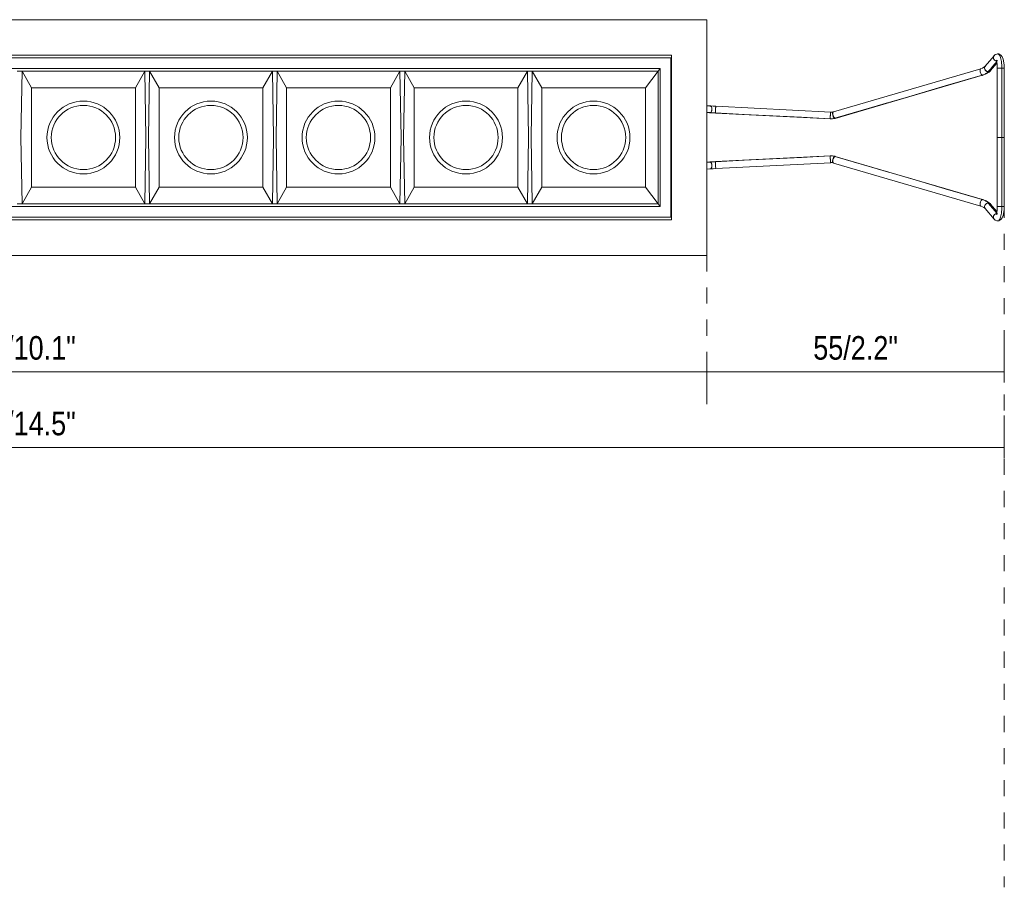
# Model space of a CAD drawing. Header units: millimetres. Extents: x -6769 to -5297, y 160 to 6644.
# Tile 10 of 15: x -5481 to -5297, y 160 to 322. Entities that reach past the tile are written whole.
import ezdxf

# ---------------------------------------------------------------- set-up
doc = ezdxf.new("R2010")
doc.units = ezdxf.units.MM
doc.linetypes.add('Dash', pattern=[6, 3, -3])
doc.layers.add('A-ANNO-DIMS', color=7, linetype='Continuous', lineweight=9, true_color=0x5b5b5b)
doc.layers.add('A-ANNO-DIMS-2', color=7, linetype='Continuous', lineweight=9)
doc.layers.add('E-LITE-EQPM', color=7, linetype='Continuous', lineweight=20)
doc.styles.add('Arial Narrow', font='ARIALN.TTF', dxfattribs={"height": 4.4})
doc.dimstyles.new('FARO_-_2_2mm_Arial_Narrow_mm_Inch_Left_H', dxfattribs={"dimscale": 304.8, "dimtxt": 4.503096, "dimasz": 0, "dimexe": 0.019685, "dimexo": 0.0625, "dimgap": 0.003281, "dimtad": 3, "dimtih": 1, "dimtoh": 1, "dimdec": 0, "dimzin": 0, "dimdsep": 46, "dimtxsty": 'Arial Narrow', "dimblk1": 'NONE', "dimblk2": 'NONE', "dimsah": 1, "dimcen": 0.09, "dimadec": 0, "dimazin": 0, "dimtfac": 1, "dimtdec": 4, "dimtix": 1, "dimtmove": 0, "dimatfit": 3, "dimfxl": 0.006562, "dimfxlon": 1, "dimtvp": 1, "dimtfill": 1, "dimtolj": 1, "dimtzin": 0, "dimarcsym": 2})

# ---------------------------------------------------------------- blocks, each defined once
blk = doc.blocks.new('43703_GLB - 43701 TROOP-3 white recessed lamp-669899-Alzado_PDF Copy 1')
at = {"lineweight": 9}
for p, q in [((-6397.4, 315.28), (-6399.05, 313.33)), ((-6399.9, 312.85), (-6427.39, 304.82)), ((-6398.05, 312.5), (-6396.87, 313.9)), ((-6396.8, 312.97), (-6396.8, 300.03)), ((-6395.5, 300.03), (-6395.5, 312.97)), ((-6427.03, 303.57), (-6399.54, 311.61)), ((-6450.33, 305.9), (-6451, 305.94)), ((-6427.89, 304.76), (-6449.31, 305.85)), ((-6451, 304.67), (-6450.3, 304.64)), ((-6450.3, 304.64), (-6451, 304.67)), ((-6451, 304.64), (-6450.39, 304.61)), ((-6449.38, 304.56), (-6427.96, 303.46)), ((-6396.8, 300.03), (-6396.8, 287.09)), ((-6395.5, 287.09), (-6395.5, 300.03)), ((-6427.96, 296.59), (-6449.38, 295.5)), ((-6399.54, 288.45), (-6427.03, 296.48)), ((-6450.39, 295.45), (-6451, 295.41)), ((-6451, 295.38), (-6450.3, 295.42)), ((-6450.3, 295.42), (-6451, 295.38)), ((-6451, 294.12), (-6450.33, 294.15)), ((-6449.31, 294.21), (-6427.89, 295.3)), ((-6427.39, 295.24), (-6399.9, 287.21)), ((-6399.05, 286.73), (-6397.4, 284.78)), ((-6396.87, 286.16), (-6398.05, 287.55))]:
    blk.add_line(p, q, dxfattribs=at)
at = {"lineweight": 9, "flags": 128}
for points in [[(-6397.4, 315.28), (-6397.19, 315.47), (-6396.92, 315.59), (-6396.72, 315.62)], [(-6396.8, 312.97), (-6396.81, 313.4), (-6396.85, 313.75), (-6396.96, 314.25), (-6397.03, 314.44), (-6397.04, 314.46)], [(-6397.04, 314.46), (-6397.02, 314.43), (-6396.72, 314.32)], [(-6395.5, 312.97), (-6395.52, 313.49), (-6395.56, 313.93), (-6395.71, 314.62), (-6395.88, 315.04), (-6396.08, 315.33), (-6396.53, 315.6), (-6396.72, 315.62)], [(-6399.11, 313.25), (-6399.29, 313.11), (-6399.57, 312.97), (-6399.9, 312.85)], [(-6398.09, 312.45), (-6398.32, 312.22), (-6398.88, 311.86), (-6399.54, 311.61)], [(-6398.49, 312.3), (-6398.08, 312.79), (-6397.67, 313.27), (-6397.25, 313.76), (-6396.92, 314.16)], [(-6396.92, 314.16), (-6397.25, 313.76), (-6397.67, 313.27), (-6398.08, 312.79), (-6398.49, 312.3)], [(-6395.96, 300.03), (-6395.96, 303.26), (-6395.96, 306.5), (-6395.96, 309.73), (-6395.96, 312.97)], [(-6395.96, 312.97), (-6395.96, 309.73), (-6395.96, 306.5), (-6395.96, 303.26), (-6395.96, 300.03)], [(-6399.65, 311.63), (-6406.52, 309.62), (-6413.39, 307.61), (-6416.83, 306.61)], [(-6416.83, 306.61), (-6413.39, 307.61), (-6406.52, 309.62), (-6399.65, 311.63)], [(-6449.31, 305.85), (-6449.84, 305.88), (-6450.33, 305.9)], [(-6417.12, 306.52), (-6420.27, 305.6), (-6427.14, 303.59)], [(-6427.14, 303.59), (-6420.27, 305.6), (-6417.12, 306.52)], [(-6449.38, 304.56), (-6449.91, 304.58), (-6450.3, 304.6)], [(-6449.39, 304.59), (-6444.04, 304.32), (-6438.68, 304.04), (-6433.32, 303.77), (-6427.97, 303.49)], [(-6427.97, 303.49), (-6433.32, 303.77), (-6438.68, 304.04), (-6444.04, 304.32), (-6449.39, 304.59)], [(-6427.08, 303.56), (-6427.53, 303.47), (-6427.96, 303.46)], [(-6395.96, 300.03), (-6395.96, 296.79), (-6395.96, 293.56), (-6395.96, 290.32), (-6395.96, 287.09)], [(-6395.96, 287.09), (-6395.96, 290.32), (-6395.96, 293.56), (-6395.96, 296.79), (-6395.96, 300.03)], [(-6449.39, 295.47), (-6444.04, 295.74), (-6438.68, 296.01), (-6433.32, 296.29), (-6427.97, 296.56)], [(-6427.97, 296.56), (-6433.32, 296.29), (-6438.68, 296.01), (-6444.04, 295.74), (-6449.39, 295.47)], [(-6427.08, 296.5), (-6427.53, 296.58), (-6427.96, 296.59)], [(-6417.12, 293.53), (-6420.27, 294.45), (-6427.14, 296.46)], [(-6427.14, 296.46), (-6420.27, 294.45), (-6417.12, 293.53)], [(-6449.31, 294.21), (-6449.84, 294.18), (-6450.33, 294.15)], [(-6449.38, 295.5), (-6449.91, 295.47), (-6450.3, 295.45)], [(-6399.65, 288.43), (-6406.52, 290.44), (-6413.39, 292.45), (-6416.83, 293.45)], [(-6416.83, 293.45), (-6413.39, 292.45), (-6406.52, 290.44), (-6399.65, 288.43)], [(-6399.11, 286.81), (-6399.29, 286.94), (-6399.57, 287.08), (-6399.9, 287.21)], [(-6398.09, 287.6), (-6398.32, 287.83), (-6398.88, 288.19), (-6399.54, 288.45)], [(-6398.49, 287.76), (-6398.08, 287.27), (-6397.67, 286.78), (-6397.25, 286.29), (-6396.92, 285.9)], [(-6396.92, 285.9), (-6397.25, 286.29), (-6397.67, 286.78), (-6398.08, 287.27), (-6398.49, 287.76)], [(-6396.8, 287.09), (-6396.81, 286.66), (-6396.85, 286.3), (-6396.96, 285.81), (-6397.03, 285.62), (-6397.04, 285.6)], [(-6395.5, 287.09), (-6395.52, 286.56), (-6395.56, 286.13), (-6395.71, 285.44), (-6395.88, 285.01), (-6396.08, 284.73), (-6396.53, 284.46), (-6396.72, 284.44)], [(-6397.04, 285.6), (-6397.02, 285.62), (-6396.72, 285.74)], [(-6397.4, 284.78), (-6397.19, 284.58), (-6396.92, 284.46), (-6396.72, 284.44)]]:
    blk.add_lwpolyline(points, dxfattribs=at)
at = {"lineweight": 9}
for centre, ratio, start_param, end_param in [((-6397.64, 303.43), 0.285005, 0.325301, 0.344468), ((-6397.64, 303.43), 0.285006, 0.3253, 0.344467), ((-6397.64, 296.62), 0.285005, 2.797125, 2.816292), ((-6397.64, 296.62), 0.285006, 2.797126, 2.816293)]:
    blk.add_ellipse(centre, major_axis=(0, 9.36), ratio=ratio, start_param=start_param, end_param=end_param, dxfattribs=at)
for points, knots in [([(-6397.38, 315.3), (-6397.42, 315.26), (-6397.57, 315.05), (-6397.51, 314.5), (-6397.06, 314.25), (-6396.84, 314.25)], [0.125, 0.125, 0.125, 0.125, 0.1666667, 0.3333333, 0.5, 0.5, 0.5, 0.5]), ([(-6396.79, 315.61), (-6396.73, 315.63), (-6396.55, 315.61), (-6396.26, 315.2), (-6396.02, 314.23), (-6395.96, 313.39), (-6395.96, 312.97)], [-0.8744712, -0.8744712, -0.8744712, -0.8744712, -0.75, -0.5, -0.25, 0, 0, 0, 0]), ([(-6395.96, 312.97), (-6395.96, 313.39), (-6396.02, 314.23), (-6396.26, 315.2), (-6396.55, 315.61), (-6396.73, 315.63), (-6396.79, 315.61)], [-1, -1, -1, -1, -0.75, -0.5, -0.25, -0.1255288, -0.1255288, -0.1255288, -0.1255288]), ([(-6399.9, 312.85), (-6399.95, 312.84), (-6400.06, 312.69), (-6399.98, 312.06), (-6399.75, 311.69), (-6399.65, 311.63)], [0.0634545, 0.0634545, 0.0634545, 0.0634545, 0.1666667, 0.3333333, 0.5, 0.5, 0.5, 0.5]), ([(-6398.49, 312.3), (-6398.71, 312.3), (-6399.16, 312.55), (-6399.21, 313.1), (-6399.07, 313.31), (-6399.03, 313.35)], [-0.5, -0.5, -0.5, -0.5, -0.3333333, -0.1666667, -0.125, -0.125, -0.125, -0.125]), ([(-6396.77, 312.97), (-6396.74, 312.97), (-6396.65, 312.97), (-6396.51, 312.97), (-6396.46, 312.97)], [-0.25, -0.25, -0.25, -0.25, -0.1666667, -0.1250043, -0.1250043, -0.1250043, -0.1250043]), ([(-6395.96, 312.97), (-6395.75, 312.97), (-6395.48, 312.97), (-6395.5, 312.97), (-6395.53, 312.97)], [-0.5, -0.5, -0.5, -0.5, -0.3333333, -0.25, -0.25, -0.25, -0.25]), ([(-6450.2, 305.83), (-6450.18, 305.8), (-6450.12, 305.71), (-6450.09, 305.56), (-6450.08, 305.45)], [0.1250002, 0.1250002, 0.1250002, 0.1250002, 0.1666667, 0.25, 0.25, 0.25, 0.25]), ([(-6450.08, 305.45), (-6450.07, 305.34), (-6450.07, 305.17), (-6450.1, 305.01), (-6450.12, 304.96)], [0.25, 0.25, 0.25, 0.25, 0.3333333, 0.3749998, 0.3749998, 0.3749998, 0.3749998]), ([(-6449.4, 304.92), (-6449.4, 304.97), (-6449.39, 305.13), (-6449.38, 305.31), (-6449.37, 305.41)], [-0.3749998, -0.3749998, -0.3749998, -0.3749998, -0.3333333, -0.25, -0.25, -0.25, -0.25]), ([(-6449.37, 305.41), (-6449.37, 305.52), (-6449.35, 305.67), (-6449.34, 305.76), (-6449.34, 305.78)], [-0.25, -0.25, -0.25, -0.25, -0.1666667, -0.1250002, -0.1250002, -0.1250002, -0.1250002]), ([(-6427.37, 303.9), (-6427.39, 303.95), (-6427.49, 304.2), (-6427.54, 304.6), (-6427.47, 304.76), (-6427.44, 304.78)], [-0.375, -0.375, -0.375, -0.375, -0.3333333, -0.1666667, -0.0997373, -0.0997373, -0.0997373, -0.0997373]), ([(-6395.53, 300.03), (-6395.5, 300.03), (-6395.48, 300.03), (-6395.75, 300.03), (-6395.96, 300.03)], [0.25, 0.25, 0.25, 0.25, 0.3333333, 0.5, 0.5, 0.5, 0.5]), ([(-6395.53, 300.03), (-6395.5, 300.03), (-6395.48, 300.03), (-6395.75, 300.03), (-6395.96, 300.03)], [0.25, 0.25, 0.25, 0.25, 0.3333333, 0.5, 0.5, 0.5, 0.5]), ([(-6427.37, 296.16), (-6427.39, 296.11), (-6427.49, 295.85), (-6427.54, 295.46), (-6427.47, 295.3), (-6427.44, 295.27)], [-0.375, -0.375, -0.375, -0.375, -0.3333333, -0.1666667, -0.0997373, -0.0997373, -0.0997373, -0.0997373]), ([(-6450.2, 294.23), (-6450.18, 294.25), (-6450.12, 294.35), (-6450.09, 294.5), (-6450.08, 294.61)], [0.1250002, 0.1250002, 0.1250002, 0.1250002, 0.1666667, 0.25, 0.25, 0.25, 0.25]), ([(-6450.08, 294.61), (-6450.07, 294.71), (-6450.07, 294.89), (-6450.1, 295.05), (-6450.12, 295.1)], [0.25, 0.25, 0.25, 0.25, 0.3333333, 0.3749998, 0.3749998, 0.3749998, 0.3749998]), ([(-6449.4, 295.14), (-6449.4, 295.09), (-6449.39, 294.93), (-6449.38, 294.75), (-6449.37, 294.64)], [-0.3749998, -0.3749998, -0.3749998, -0.3749998, -0.3333333, -0.25, -0.25, -0.25, -0.25]), ([(-6449.37, 294.64), (-6449.37, 294.54), (-6449.35, 294.39), (-6449.34, 294.3), (-6449.34, 294.27)], [-0.25, -0.25, -0.25, -0.25, -0.1666667, -0.1250002, -0.1250002, -0.1250002, -0.1250002]), ([(-6399.9, 287.21), (-6399.95, 287.22), (-6400.06, 287.37), (-6399.98, 288), (-6399.75, 288.37), (-6399.65, 288.43)], [0.0634545, 0.0634545, 0.0634545, 0.0634545, 0.1666667, 0.3333333, 0.5, 0.5, 0.5, 0.5]), ([(-6398.49, 287.76), (-6398.71, 287.76), (-6399.16, 287.51), (-6399.21, 286.96), (-6399.07, 286.74), (-6399.03, 286.71)], [-0.5, -0.5, -0.5, -0.5, -0.3333333, -0.1666667, -0.125, -0.125, -0.125, -0.125]), ([(-6396.79, 284.45), (-6396.73, 284.43), (-6396.55, 284.45), (-6396.26, 284.85), (-6396.02, 285.83), (-6395.96, 286.67), (-6395.96, 287.09)], [-0.8744712, -0.8744712, -0.8744712, -0.8744712, -0.75, -0.5, -0.25, 0, 0, 0, 0]), ([(-6395.96, 287.09), (-6395.96, 286.67), (-6396.02, 285.83), (-6396.26, 284.85), (-6396.55, 284.45), (-6396.73, 284.43), (-6396.79, 284.45)], [-1, -1, -1, -1, -0.75, -0.5, -0.25, -0.1255288, -0.1255288, -0.1255288, -0.1255288]), ([(-6396.77, 287.09), (-6396.74, 287.09), (-6396.65, 287.09), (-6396.51, 287.09), (-6396.46, 287.09)], [-0.25, -0.25, -0.25, -0.25, -0.1666667, -0.1250043, -0.1250043, -0.1250043, -0.1250043]), ([(-6395.96, 287.09), (-6395.75, 287.09), (-6395.48, 287.09), (-6395.5, 287.09), (-6395.53, 287.09)], [-0.5, -0.5, -0.5, -0.5, -0.3333333, -0.25, -0.25, -0.25, -0.25]), ([(-6397.38, 284.76), (-6397.42, 284.79), (-6397.57, 285.01), (-6397.51, 285.56), (-6397.06, 285.81), (-6396.84, 285.81)], [0.125, 0.125, 0.125, 0.125, 0.1666667, 0.3333333, 0.5, 0.5, 0.5, 0.5])]:
    blk.add_open_spline(points, degree=3, knots=knots, dxfattribs=at)
for points in [[(-6397.52, 314.86), (-6397.53, 314.95), (-6397.52, 315.11), (-6397.44, 315.24), (-6397.38, 315.3)], [(-6397.3, 314.43), (-6397.36, 314.49), (-6397.47, 314.62), (-6397.51, 314.78), (-6397.52, 314.86)], [(-6396.84, 314.25), (-6396.92, 314.25), (-6397.09, 314.28), (-6397.24, 314.37), (-6397.3, 314.43)], [(-6399.65, 311.63), (-6399.69, 311.65), (-6399.77, 311.73), (-6399.88, 311.93), (-6399.97, 312.16), (-6400.02, 312.41), (-6400.03, 312.64), (-6399.99, 312.79), (-6399.93, 312.84), (-6399.9, 312.85)], [(-6399.03, 313.35), (-6399.08, 313.29), (-6399.16, 313.16), (-6399.19, 312.92), (-6399.12, 312.67), (-6398.96, 312.47), (-6398.74, 312.33), (-6398.57, 312.3), (-6398.49, 312.3)], [(-6398.12, 312.42), (-6398.17, 312.36), (-6398.3, 312.27), (-6398.46, 312.24), (-6398.54, 312.24)], [(-6397.98, 312.61), (-6398.07, 312.42), (-6398.27, 312.3), (-6398.49, 312.3)], [(-6398.49, 312.3), (-6398.41, 312.3), (-6398.25, 312.33), (-6398.12, 312.42), (-6398.07, 312.48)], [(-6396.78, 312.97), (-6396.81, 312.97), (-6396.8, 312.97), (-6396.77, 312.97)], [(-6396.46, 312.97), (-6396.53, 312.97), (-6396.67, 312.97), (-6396.79, 312.97), (-6396.8, 312.97), (-6396.8, 312.97)], [(-6396.46, 312.97), (-6396.31, 312.97), (-6396.13, 312.97), (-6395.96, 312.97)], [(-6395.96, 312.97), (-6396.05, 312.97), (-6396.22, 312.97), (-6396.38, 312.97), (-6396.46, 312.97)], [(-6395.58, 312.97), (-6395.62, 312.97), (-6395.73, 312.97), (-6395.88, 312.97), (-6395.96, 312.97)], [(-6395.53, 312.97), (-6395.51, 312.97), (-6395.49, 312.97), (-6395.54, 312.97), (-6395.58, 312.97)], [(-6399.65, 311.63), (-6399.37, 311.71), (-6398.89, 311.92), (-6398.62, 312.14), (-6398.54, 312.24)], [(-6398.54, 312.24), (-6398.62, 312.14), (-6398.89, 311.92), (-6399.37, 311.71), (-6399.65, 311.63)], [(-6399.46, 311.68), (-6399.49, 311.64), (-6399.54, 311.59), (-6399.61, 311.6), (-6399.65, 311.63)], [(-6399.65, 311.63), (-6399.57, 311.58), (-6399.51, 311.6), (-6399.46, 311.68)], [(-6398.54, 312.24), (-6398.46, 312.24), (-6398.38, 312.26), (-6398.31, 312.29)], [(-6450.42, 305.88), (-6450.35, 305.93), (-6450.27, 305.91), (-6450.2, 305.83)], [(-6450.3, 304.64), (-6450.26, 304.66), (-6450.19, 304.75), (-6450.11, 304.95), (-6450.07, 305.2), (-6450.07, 305.45), (-6450.12, 305.68), (-6450.2, 305.84), (-6450.31, 305.92), (-6450.39, 305.9), (-6450.42, 305.88)], [(-6449.37, 305.41), (-6449.38, 305.33), (-6449.39, 305.16), (-6449.4, 305), (-6449.4, 304.92)], [(-6449.3, 305.82), (-6449.31, 305.84), (-6449.32, 305.86), (-6449.34, 305.8), (-6449.36, 305.64), (-6449.37, 305.49), (-6449.37, 305.41)], [(-6449.34, 305.78), (-6449.32, 305.86), (-6449.31, 305.87), (-6449.3, 305.82)], [(-6450.52, 304.68), (-6450.49, 304.64), (-6450.42, 304.6), (-6450.34, 304.61), (-6450.3, 304.64)], [(-6450.3, 304.64), (-6450.35, 304.6), (-6450.41, 304.6), (-6450.46, 304.63)], [(-6450.12, 304.96), (-6450.16, 304.81), (-6450.23, 304.69), (-6450.3, 304.64)], [(-6449.39, 304.59), (-6449.55, 304.6), (-6449.86, 304.61), (-6450.16, 304.63), (-6450.3, 304.64)], [(-6450.3, 304.64), (-6450.16, 304.63), (-6449.86, 304.61), (-6449.55, 304.6), (-6449.39, 304.59)], [(-6449.39, 304.59), (-6449.4, 304.64), (-6449.4, 304.77), (-6449.4, 304.92)], [(-6449.4, 304.92), (-6449.4, 304.84), (-6449.4, 304.71), (-6449.4, 304.62), (-6449.39, 304.59)], [(-6449.37, 304.57), (-6449.38, 304.55), (-6449.39, 304.55), (-6449.39, 304.59)], [(-6449.39, 304.59), (-6449.39, 304.56), (-6449.38, 304.55), (-6449.38, 304.56)], [(-6427.88, 304.72), (-6427.89, 304.8), (-6427.92, 304.7), (-6427.98, 303.96), (-6427.98, 303.57), (-6427.97, 303.49)], [(-6427.97, 303.49), (-6427.97, 303.52), (-6427.97, 303.61), (-6427.97, 303.82), (-6427.96, 304.07), (-6427.95, 304.32), (-6427.93, 304.55), (-6427.91, 304.7), (-6427.89, 304.77), (-6427.88, 304.75), (-6427.88, 304.72)], [(-6427.18, 303.58), (-6427.31, 303.55), (-6427.57, 303.5), (-6427.84, 303.49), (-6427.97, 303.49)], [(-6427.97, 303.49), (-6427.84, 303.49), (-6427.57, 303.5), (-6427.31, 303.55), (-6427.18, 303.58)], [(-6427.93, 303.53), (-6427.94, 303.49), (-6427.95, 303.45), (-6427.96, 303.47), (-6427.97, 303.49)], [(-6427.97, 303.49), (-6427.96, 303.46), (-6427.95, 303.45), (-6427.95, 303.48)], [(-6427.6, 304.73), (-6427.7, 304.72), (-6427.79, 304.72), (-6427.88, 304.72)], [(-6427.6, 304.73), (-6427.51, 304.74), (-6427.41, 304.76), (-6427.31, 304.79)], [(-6427.31, 304.79), (-6427.35, 304.81), (-6427.42, 304.82), (-6427.5, 304.75), (-6427.55, 304.59), (-6427.54, 304.37), (-6427.5, 304.12), (-6427.41, 303.88), (-6427.3, 303.69), (-6427.22, 303.6), (-6427.18, 303.58)], [(-6427.39, 304.82), (-6427.36, 304.82), (-6427.32, 304.82), (-6427.29, 304.79)], [(-6427.14, 303.59), (-6427.21, 303.64), (-6427.29, 303.75), (-6427.36, 303.88)], [(-6427.18, 303.58), (-6427.14, 303.56), (-6427.07, 303.54), (-6427.02, 303.59), (-6427, 303.63)], [(-6426.95, 303.64), (-6427, 303.57), (-6427.06, 303.55), (-6427.14, 303.59)], [(-6395.96, 300.03), (-6396.18, 300.03), (-6396.69, 300.03), (-6396.83, 300.03), (-6396.78, 300.03)], [(-6395.96, 300.03), (-6396.18, 300.03), (-6396.69, 300.03), (-6396.83, 300.03), (-6396.78, 300.03)], [(-6427.88, 295.33), (-6427.89, 295.26), (-6427.92, 295.36), (-6427.98, 296.1), (-6427.98, 296.49), (-6427.97, 296.56)], [(-6427.93, 296.53), (-6427.94, 296.57), (-6427.95, 296.61), (-6427.96, 296.59), (-6427.97, 296.56)], [(-6427.97, 296.56), (-6427.96, 296.6), (-6427.95, 296.6), (-6427.95, 296.58)], [(-6427.18, 296.48), (-6427.31, 296.51), (-6427.57, 296.56), (-6427.84, 296.57), (-6427.97, 296.56)], [(-6427.97, 296.56), (-6427.84, 296.57), (-6427.57, 296.56), (-6427.31, 296.51), (-6427.18, 296.48)], [(-6427.97, 296.56), (-6427.97, 296.53), (-6427.97, 296.45), (-6427.97, 296.24), (-6427.96, 295.99), (-6427.95, 295.73), (-6427.93, 295.51), (-6427.91, 295.35), (-6427.89, 295.29), (-6427.88, 295.31), (-6427.88, 295.33)], [(-6427.31, 295.27), (-6427.35, 295.25), (-6427.42, 295.23), (-6427.5, 295.3), (-6427.55, 295.46), (-6427.54, 295.69), (-6427.5, 295.94), (-6427.41, 296.18), (-6427.3, 296.37), (-6427.22, 296.45), (-6427.18, 296.48)], [(-6427.14, 296.46), (-6427.21, 296.42), (-6427.29, 296.31), (-6427.36, 296.17)], [(-6427.18, 296.48), (-6427.14, 296.5), (-6427.07, 296.51), (-6427.02, 296.46), (-6427, 296.43)], [(-6426.95, 296.41), (-6427, 296.49), (-6427.06, 296.51), (-6427.14, 296.46)], [(-6450.52, 295.37), (-6450.49, 295.41), (-6450.42, 295.46), (-6450.34, 295.44), (-6450.3, 295.42)], [(-6450.3, 295.42), (-6450.35, 295.45), (-6450.41, 295.46), (-6450.46, 295.43)], [(-6450.3, 295.42), (-6450.26, 295.39), (-6450.19, 295.31), (-6450.11, 295.11), (-6450.07, 294.86), (-6450.07, 294.6), (-6450.12, 294.37), (-6450.2, 294.21), (-6450.31, 294.14), (-6450.39, 294.15), (-6450.42, 294.18)], [(-6450.42, 294.18), (-6450.35, 294.13), (-6450.27, 294.15), (-6450.2, 294.23)], [(-6449.39, 295.47), (-6449.55, 295.46), (-6449.86, 295.44), (-6450.16, 295.43), (-6450.3, 295.42)], [(-6450.3, 295.42), (-6450.16, 295.43), (-6449.86, 295.44), (-6449.55, 295.46), (-6449.39, 295.47)], [(-6450.12, 295.1), (-6450.16, 295.25), (-6450.23, 295.37), (-6450.3, 295.42)], [(-6449.39, 295.47), (-6449.4, 295.41), (-6449.4, 295.29), (-6449.4, 295.14)], [(-6449.4, 295.14), (-6449.4, 295.21), (-6449.4, 295.35), (-6449.4, 295.44), (-6449.39, 295.47)], [(-6449.37, 294.64), (-6449.38, 294.72), (-6449.39, 294.89), (-6449.4, 295.06), (-6449.4, 295.14)], [(-6449.37, 295.48), (-6449.38, 295.51), (-6449.39, 295.51), (-6449.39, 295.47)], [(-6449.39, 295.47), (-6449.39, 295.49), (-6449.38, 295.5), (-6449.38, 295.5)], [(-6449.3, 294.24), (-6449.31, 294.21), (-6449.32, 294.19), (-6449.34, 294.26), (-6449.36, 294.41), (-6449.37, 294.56), (-6449.37, 294.64)], [(-6449.34, 294.27), (-6449.32, 294.2), (-6449.31, 294.18), (-6449.3, 294.24)], [(-6427.6, 295.33), (-6427.7, 295.34), (-6427.79, 295.34), (-6427.88, 295.33)], [(-6427.6, 295.33), (-6427.51, 295.31), (-6427.41, 295.3), (-6427.31, 295.27)], [(-6427.39, 295.24), (-6427.36, 295.23), (-6427.32, 295.24), (-6427.29, 295.26)], [(-6399.65, 288.43), (-6399.69, 288.4), (-6399.77, 288.32), (-6399.88, 288.13), (-6399.97, 287.89), (-6400.02, 287.64), (-6400.03, 287.42), (-6399.99, 287.26), (-6399.93, 287.21), (-6399.9, 287.2)], [(-6399.65, 288.43), (-6399.57, 288.48), (-6399.51, 288.46), (-6399.46, 288.38)], [(-6399.46, 288.38), (-6399.49, 288.42), (-6399.54, 288.47), (-6399.61, 288.45), (-6399.65, 288.43)], [(-6399.65, 288.43), (-6399.37, 288.35), (-6398.89, 288.14), (-6398.62, 287.92), (-6398.54, 287.82)], [(-6398.54, 287.82), (-6398.62, 287.92), (-6398.89, 288.14), (-6399.37, 288.35), (-6399.65, 288.43)], [(-6399.03, 286.71), (-6399.08, 286.76), (-6399.16, 286.9), (-6399.19, 287.14), (-6399.12, 287.38), (-6398.96, 287.59), (-6398.74, 287.72), (-6398.57, 287.76), (-6398.49, 287.76)], [(-6398.12, 287.63), (-6398.17, 287.69), (-6398.3, 287.78), (-6398.46, 287.82), (-6398.54, 287.82)], [(-6398.54, 287.82), (-6398.46, 287.82), (-6398.38, 287.8), (-6398.31, 287.77)], [(-6397.98, 287.45), (-6398.07, 287.63), (-6398.27, 287.76), (-6398.49, 287.76)], [(-6398.49, 287.76), (-6398.41, 287.76), (-6398.25, 287.72), (-6398.12, 287.63), (-6398.07, 287.57)], [(-6396.78, 287.09), (-6396.81, 287.09), (-6396.8, 287.09), (-6396.77, 287.09)], [(-6396.46, 287.09), (-6396.53, 287.09), (-6396.67, 287.09), (-6396.79, 287.09), (-6396.8, 287.09), (-6396.8, 287.09)], [(-6396.46, 287.09), (-6396.31, 287.09), (-6396.13, 287.09), (-6395.96, 287.09)], [(-6395.96, 287.09), (-6396.05, 287.09), (-6396.22, 287.09), (-6396.38, 287.09), (-6396.46, 287.09)], [(-6395.58, 287.09), (-6395.62, 287.09), (-6395.73, 287.09), (-6395.88, 287.09), (-6395.96, 287.09)], [(-6395.53, 287.09), (-6395.51, 287.09), (-6395.49, 287.09), (-6395.54, 287.09), (-6395.58, 287.09)], [(-6397.52, 285.19), (-6397.53, 285.11), (-6397.52, 284.95), (-6397.44, 284.81), (-6397.38, 284.76)], [(-6397.3, 285.62), (-6397.36, 285.57), (-6397.47, 285.43), (-6397.51, 285.27), (-6397.52, 285.19)], [(-6396.84, 285.81), (-6396.92, 285.81), (-6397.09, 285.77), (-6397.24, 285.68), (-6397.3, 285.62)]]:
    blk.add_open_spline(points, degree=3, dxfattribs=at)
at = {"layer": 'E-LITE-EQPM'}
for p, q in [((-6451, 322), (-6708, 322)), ((-6451, 278), (-6451, 322)), ((-6701.4, 315.4), (-6457.6, 315.4)), ((-6457.74, 314.9), (-6700.74, 314.9)), ((-6457.74, 285.1), (-6457.74, 314.9)), ((-6457.6, 315.4), (-6457.6, 284.6)), ((-6698.73, 312.9), (-6459.74, 312.9)), ((-6578.79, 312.4), (-6579.69, 312.4)), ((-6577.03, 309.25), (-6578.79, 312.4)), ((-6555.89, 312.4), (-6578.79, 312.4)), ((-6557.65, 309.25), (-6555.89, 312.4)), ((-6554.99, 312.4), (-6555.89, 312.4)), ((-6532.09, 312.4), (-6554.99, 312.4)), ((-6554.99, 312.4), (-6553.23, 309.25)), ((-6533.85, 309.25), (-6532.09, 312.4)), ((-6531.19, 312.4), (-6532.09, 312.4)), ((-6508.29, 312.4), (-6531.19, 312.4)), ((-6531.19, 312.4), (-6529.43, 309.25)), ((-6510.05, 309.25), (-6508.29, 312.4)), ((-6507.39, 312.4), (-6508.29, 312.4)), ((-6484.49, 312.4), (-6507.39, 312.4)), ((-6507.39, 312.4), (-6505.63, 309.25)), ((-6486.25, 309.25), (-6484.49, 312.4)), ((-6483.59, 312.4), (-6484.49, 312.4)), ((-6460.12, 312.4), (-6483.59, 312.4)), ((-6483.59, 312.4), (-6481.83, 309.25)), ((-6460.12, 312.4), (-6462.44, 309.25)), ((-6460.12, 312.4), (-6459.74, 312.9)), ((-6460.12, 287.6), (-6460.12, 312.4)), ((-6459.74, 312.9), (-6459.74, 287.1)), ((-6577.03, 290.75), (-6577.03, 309.25)), ((-6557.65, 309.25), (-6577.03, 309.25)), ((-6557.65, 290.75), (-6557.65, 309.25)), ((-6533.85, 309.25), (-6553.23, 309.25)), ((-6553.23, 309.25), (-6553.23, 290.75)), ((-6533.85, 290.75), (-6533.85, 309.25)), ((-6510.05, 309.25), (-6529.43, 309.25)), ((-6529.43, 309.25), (-6529.43, 290.75)), ((-6510.05, 290.75), (-6510.05, 309.25)), ((-6486.25, 309.25), (-6505.63, 309.25)), ((-6505.63, 309.25), (-6505.63, 290.75)), ((-6486.25, 290.75), (-6486.25, 309.25)), ((-6462.44, 309.25), (-6481.83, 309.25)), ((-6481.83, 309.25), (-6481.83, 290.75)), ((-6462.44, 290.75), (-6462.44, 309.25)), ((-6578.79, 287.6), (-6577.03, 290.75)), ((-6577.03, 290.75), (-6557.65, 290.75)), ((-6555.89, 287.6), (-6557.65, 290.75)), ((-6553.23, 290.75), (-6554.99, 287.6)), ((-6553.23, 290.75), (-6533.85, 290.75)), ((-6532.09, 287.6), (-6533.85, 290.75)), ((-6529.43, 290.75), (-6531.19, 287.6)), ((-6529.43, 290.75), (-6510.05, 290.75)), ((-6508.29, 287.6), (-6510.05, 290.75)), ((-6505.63, 290.75), (-6507.39, 287.6)), ((-6505.63, 290.75), (-6486.25, 290.75)), ((-6484.49, 287.6), (-6486.25, 290.75)), ((-6481.83, 290.75), (-6483.59, 287.6)), ((-6481.83, 290.75), (-6462.44, 290.75)), ((-6462.44, 290.75), (-6460.12, 287.6)), ((-6459.74, 287.1), (-6698.73, 287.1)), ((-6579.69, 287.6), (-6578.79, 287.6)), ((-6578.79, 287.6), (-6555.89, 287.6)), ((-6555.89, 287.6), (-6554.99, 287.6)), ((-6554.99, 287.6), (-6532.09, 287.6)), ((-6532.09, 287.6), (-6531.19, 287.6)), ((-6531.19, 287.6), (-6508.29, 287.6)), ((-6508.29, 287.6), (-6507.39, 287.6)), ((-6507.39, 287.6), (-6484.49, 287.6)), ((-6484.49, 287.6), (-6483.59, 287.6)), ((-6483.59, 287.6), (-6460.12, 287.6)), ((-6460.12, 287.6), (-6459.74, 287.1)), ((-6700.74, 285.1), (-6457.74, 285.1)), ((-6457.6, 284.6), (-6701.4, 284.6)), ((-6708, 278), (-6451, 278))]:
    blk.add_line(p, q, dxfattribs=at)
at = {"layer": 'E-LITE-EQPM', "flags": 128}
for points in [[(-6578.79, 312.4), (-6579, 300), (-6578.79, 287.6)], [(-6555.89, 312.4), (-6555.68, 300), (-6555.89, 287.6)], [(-6554.99, 287.6), (-6555.2, 300), (-6554.99, 312.4)], [(-6532.09, 312.4), (-6531.88, 300), (-6532.09, 287.6)], [(-6531.19, 287.6), (-6531.4, 300), (-6531.19, 312.4)], [(-6508.29, 312.4), (-6508.08, 300), (-6508.29, 287.6)], [(-6507.39, 287.6), (-6507.6, 300), (-6507.39, 312.4)], [(-6484.49, 312.4), (-6484.28, 300), (-6484.49, 287.6)], [(-6483.59, 287.6), (-6483.8, 300), (-6483.59, 312.4)]]:
    blk.add_lwpolyline(points, dxfattribs=at)
at = {"layer": 'E-LITE-EQPM'}
for centre, radius, start, end in [((-6567.35, 300), 6.8, 90, 270), ((-6567.35, 300), 6, 90, 270), ((-6567.35, 300), 6, 90, 270), ((-6567.35, 300), 6.8, 270, 90), ((-6567.35, 300), 6, 270, 90), ((-6567.35, 300), 6, 270, 90), ((-6543.55, 300), 6.8, 90, 270), ((-6543.55, 300), 6, 90, 270), ((-6543.55, 300), 6, 90, 270), ((-6543.55, 300), 6.8, 270, 90), ((-6543.55, 300), 6, 270, 90), ((-6543.55, 300), 6, 270, 90), ((-6519.75, 300), 6.8, 90, 270), ((-6519.75, 300), 6, 90, 270), ((-6519.75, 300), 6, 90, 270), ((-6519.75, 300), 6.8, 270, 90), ((-6519.75, 300), 6, 270, 90), ((-6519.75, 300), 6, 270, 90), ((-6495.95, 300), 6.8, 90, 270), ((-6495.95, 300), 6, 90, 270), ((-6495.95, 300), 6, 90, 270), ((-6495.95, 300), 6.8, 270, 90), ((-6495.95, 300), 6, 270, 90), ((-6495.95, 300), 6, 270, 90), ((-6472.15, 300), 6.8, 90, 270), ((-6472.15, 300), 6, 90, 270), ((-6472.15, 300), 6, 90, 270), ((-6472.15, 300), 6.8, 270, 90), ((-6472.15, 300), 6, 270, 90), ((-6472.15, 300), 6, 270, 90)]:
    blk.add_arc(centre, radius, start, end, dxfattribs=at)
blk = doc.blocks.new('DIMBLOCK20-Alzado_PDF Copy 1')
at = {"layer": 'A-ANNO-DIMS-2', "color": 251, "true_color": 0x5b5b5b}
for p, q in [((-5609.29, 258.23), (-5609.29, 250.23)), ((-5609.29, 256.23), (-5609.29, 258.23)), ((-5352.29, 258.23), (-5352.29, 250.23)), ((-5352.29, 256.23), (-5352.29, 258.23)), ((-5609.29, 256.23), (-5352.29, 256.23))]:
    blk.add_line(p, q, dxfattribs=at)
at = {"layer": 'A-ANNO-DIMS-2', "color": 0, "insert": (-5491.48, 262.92), "char_height": 4.4, "width": 25.6462, "attachment_point": 1, "line_spacing_factor": 0.974696, "style": 'Arial Narrow', "bg_fill": 3, "box_fill_scale": 1.25, "bg_fill_color": 256, "bg_fill_true_color": 13158600, "bg_fill_transparency": 0}
blk.add_mtext('257/10.1"', dxfattribs=at)
blk = doc.blocks.new('_None')
blk = doc.blocks.new('DIMBLOCK21-Alzado_PDF Copy 1')
at = {"layer": 'A-ANNO-DIMS-2', "color": 251, "true_color": 0x5b5b5b}
for p, q in [((-5296.79, 255.73), (-5296.79, 262.23)), ((-5352.29, 258.23), (-5352.29, 250.23)), ((-5352.29, 256.23), (-5352.29, 258.23)), ((-5352.29, 256.23), (-5296.79, 256.23)), ((-5296.79, 256.23), (-5296.79, 254.23))]:
    blk.add_line(p, q, dxfattribs=at)
at = {"layer": 'A-ANNO-DIMS-2', "color": 0, "insert": (-5332.44, 262.92), "char_height": 4.4, "width": 18.9559, "attachment_point": 1, "line_spacing_factor": 0.974696, "style": 'Arial Narrow', "bg_fill": 3, "box_fill_scale": 1.25, "bg_fill_color": 256, "bg_fill_true_color": 13158600, "bg_fill_transparency": 0}
blk.add_mtext('55/2.2"', dxfattribs=at)
blk = doc.blocks.new('DIMBLOCK22-Alzado_PDF Copy 1')
at = {"layer": 'A-ANNO-DIMS-2', "color": 251, "true_color": 0x5b5b5b}
for p, q in [((-5664.79, 241.62), (-5664.79, 248.12)), ((-5296.79, 241.62), (-5296.79, 248.12)), ((-5664.79, 242.12), (-5296.79, 242.12)), ((-5664.79, 242.12), (-5664.79, 240.12)), ((-5296.79, 242.12), (-5296.79, 240.12))]:
    blk.add_line(p, q, dxfattribs=at)
at = {"layer": 'A-ANNO-DIMS-2', "color": 0, "insert": (-5491.48, 248.8), "char_height": 4.4, "width": 25.6462, "attachment_point": 1, "line_spacing_factor": 0.974696, "style": 'Arial Narrow', "bg_fill": 3, "box_fill_scale": 1.25, "bg_fill_color": 256, "bg_fill_true_color": 13158600, "bg_fill_transparency": 0}
blk.add_mtext('368/14.5"', dxfattribs=at)

msp = doc.modelspace()

# ---------------------------------------------------------------- linework, layer by layer
at = {"layer": 'A-ANNO-DIMS', "color": 254, "linetype": 'Dash', "true_color": 0xd2d2d2}
for p, q in [((-5296.79, 300), (-5296.79, 160)), ((-5352.29, 278), (-5352.29, 258))]:
    msp.add_line(p, q, dxfattribs=at)

# ---------------------------------------------------------------- block references
at = {"layer": 'E-LITE-EQPM'}
msp.add_blockref('43703_GLB - 43701 TROOP-3 white recessed lamp-669899-Alzado_PDF Copy 1', (1098.71, 0), dxfattribs=at)

# ---------------------------------------------------------------- next in the draw order: dimensions: what is measured, and where the dimension line sits
at = {"layer": 'A-ANNO-DIMS'}
for base, p1, p2, override, picture, middle in [((-5352.29, 256.23), (-5609.29, 258.23), (-5352.29, 258.23), {"dimpost": '<>', "dimfxl": 257}, 'DIMBLOCK20-Alzado_PDF Copy 1', (-5480.79, 260.08)), ((-5296.79, 242.12), (-5664.79, 240.12), (-5296.79, 240.12), {"dimpost": '<>', "dimfxl": 367.998235}, 'DIMBLOCK22-Alzado_PDF Copy 1', (-5480.79, 245.97))]:
    dim = msp.add_linear_dim(base=base, p1=p1, p2=p2, dimstyle='FARO_-_2_2mm_Arial_Narrow_mm_Inch_Left_H', override=override, dxfattribs=at)
    dim.commit()
    dim.dimension.update_dxf_attribs({"geometry": picture, "text_midpoint": middle})

# ---------------------------------------------------------------- next in the draw order: dimensions: what is measured, and where the dimension line sits
dim = msp.add_linear_dim(base=(-5296.79, 256.2288), p1=(-5352.2892, 258.2288), p2=(-5296.79, 254.2288), dimstyle='FARO_-_2_2mm_Arial_Narrow_mm_Inch_Left_H', override={"dimpost": '<>', "dimfxl": 55.643077}, dxfattribs=at)
dim.commit()
dim.dimension.update_dxf_attribs({"geometry": 'DIMBLOCK21-Alzado_PDF Copy 1', "text_midpoint": (-5324.5396, 260.077)})

doc.saveas('drawing.dxf')
